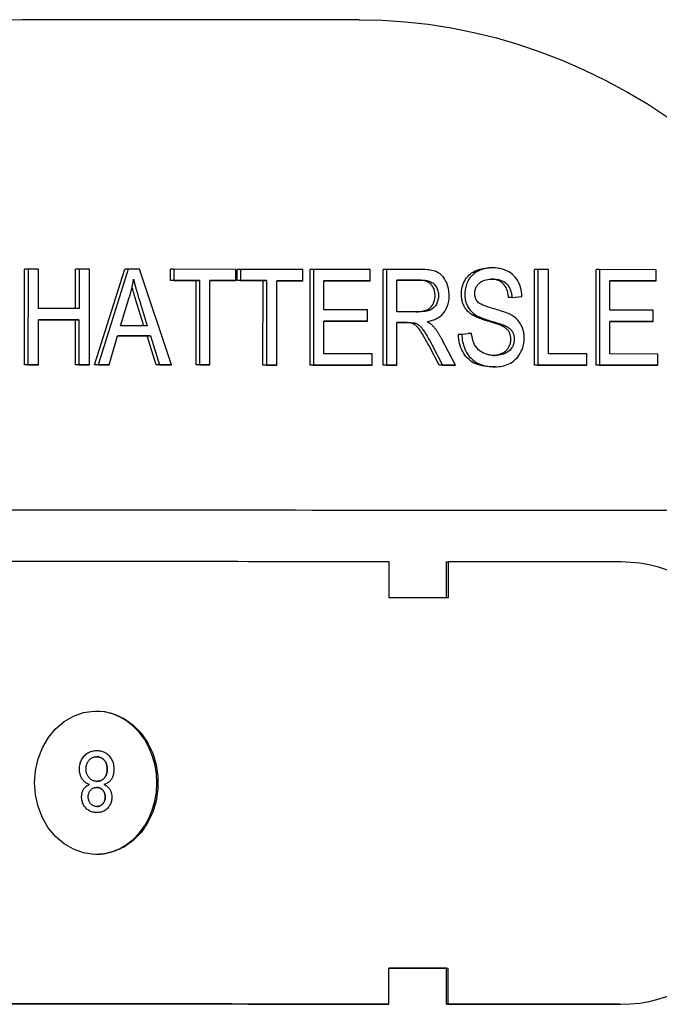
# Model space of a CAD drawing. Header units: millimetres. Extents: x 215 to 497, y 42 to 392.
# Tile 6 of 11: x 323 to 350, y 351 to 392. Entities that reach past the tile are written whole.
import ezdxf

# ---------------------------------------------------------------- set-up
doc = ezdxf.new("R2010")
doc.units = ezdxf.units.MM
doc.layers.add('Detail', color=2, linetype='Continuous')

msp = doc.modelspace()

# ---------------------------------------------------------------- linework, layer by layer
at = {"layer": 'Detail'}
for p, q in [((337.022, 392.452), (323.428, 392.452)), ((323.029, 378.017), (323.031, 382.017)), ((323.175, 382.017), (323.031, 382.017)), ((323.175, 382.017), (323.172, 378.017)), ((323.609, 382.017), (323.175, 382.017)), ((323.608, 380.374), (323.609, 382.017)), ((325.163, 380.372), (325.164, 382.016)), ((325.307, 382.016), (325.164, 382.016)), ((325.307, 382.016), (325.307, 380.372)), ((325.742, 382.015), (325.307, 382.016)), ((325.74, 378.015), (325.742, 382.015)), ((325.961, 378.015), (327.222, 382.014)), ((327.365, 382.014), (326.104, 378.015)), ((327.365, 382.014), (327.222, 382.014)), ((327.835, 382.013), (327.365, 382.014)), ((329.171, 378.012), (327.835, 382.013)), ((329.13, 381.54), (329.13, 382.012)), ((329.273, 382.012), (329.13, 382.012)), ((329.273, 382.012), (329.273, 381.54)), ((331.871, 382.01), (329.273, 382.012)), ((331.87, 381.538), (331.871, 382.01)), ((331.927, 381.537), (331.927, 382.01)), ((332.07, 382.01), (331.927, 382.01)), ((332.07, 382.01), (332.07, 381.537)), ((334.668, 382.008), (332.07, 382.01)), ((334.668, 381.535), (334.668, 382.008)), ((334.977, 378.007), (334.979, 382.007)), ((335.122, 382.007), (334.979, 382.007)), ((335.122, 382.007), (335.12, 378.007)), ((337.495, 382.005), (335.122, 382.007)), ((337.495, 381.533), (337.495, 382.005)), ((338.029, 378.005), (338.031, 382.005)), ((338.174, 382.005), (338.031, 382.005)), ((338.174, 382.005), (338.172, 378.005)), ((339.628, 382.004), (338.174, 382.005)), ((342.603, 382.071), (342.46, 382.071)), ((344.364, 378), (344.367, 382)), ((344.51, 382), (344.367, 382)), ((344.51, 382), (344.508, 378)), ((344.945, 381.999), (344.51, 382)), ((344.943, 378.472), (344.945, 381.999)), ((346.937, 377.998), (346.939, 381.998)), ((347.082, 381.998), (346.939, 381.998)), ((347.082, 381.998), (347.08, 377.998)), ((349.455, 381.996), (347.082, 381.998)), ((349.455, 381.523), (349.455, 381.996)), ((330.209, 381.539), (329.13, 381.54)), ((329.273, 381.54), (329.13, 381.54)), ((329.273, 381.54), (330.352, 381.539)), ((330.207, 378.011), (330.209, 381.539)), ((330.352, 381.539), (330.209, 381.539)), ((330.352, 381.539), (330.35, 378.011)), ((330.785, 378.011), (330.787, 381.538)), ((331.727, 381.538), (330.787, 381.538)), ((330.787, 381.538), (331.87, 381.538)), ((331.87, 381.538), (331.727, 381.538)), ((333.006, 381.537), (331.927, 381.537)), ((332.07, 381.537), (331.927, 381.537)), ((332.07, 381.537), (333.149, 381.537)), ((333.004, 378.009), (333.006, 381.537)), ((333.149, 381.537), (333.006, 381.537)), ((333.149, 381.537), (333.147, 378.009)), ((333.582, 378.009), (333.584, 381.536)), ((334.524, 381.535), (333.584, 381.536)), ((333.584, 381.536), (334.668, 381.535)), ((334.668, 381.535), (334.524, 381.535)), ((335.556, 380.312), (335.557, 381.535)), ((335.557, 381.535), (337.495, 381.533)), ((337.351, 381.533), (335.557, 381.534)), ((337.495, 381.533), (337.351, 381.533)), ((338.608, 381.563), (339.645, 381.562)), ((338.608, 380.239), (338.608, 381.563)), ((339.501, 381.562), (338.608, 381.562)), ((347.516, 380.302), (347.517, 381.525)), ((349.311, 381.523), (347.517, 381.525)), ((347.517, 381.525), (349.455, 381.523)), ((349.455, 381.523), (349.311, 381.523)), ((327.049, 379.654), (327.412, 380.828)), ((328.02, 379.654), (327.676, 380.763)), ((327.819, 380.763), (328.163, 379.653)), ((343.423, 380.836), (343.28, 380.836)), ((343.423, 380.836), (343.838, 380.875)), ((325.307, 380.372), (323.608, 380.374)), ((337.372, 380.31), (335.556, 380.312)), ((337.371, 379.838), (337.372, 380.31)), ((339.539, 380.239), (338.608, 380.239)), ((349.332, 380.301), (347.516, 380.302)), ((349.331, 379.828), (349.332, 380.301)), ((323.607, 378.017), (323.608, 379.901)), ((325.163, 379.9), (323.608, 379.901)), ((323.608, 379.901), (325.306, 379.9)), ((325.162, 378.016), (325.163, 379.9)), ((325.306, 379.9), (325.163, 379.9)), ((325.306, 379.9), (325.305, 378.016)), ((335.555, 378.48), (335.556, 379.839)), ((337.228, 379.838), (335.556, 379.839)), ((335.556, 379.839), (337.371, 379.838)), ((337.371, 379.838), (337.228, 379.838)), ((338.606, 378.005), (338.607, 379.782)), ((338.966, 379.782), (338.607, 379.782)), ((338.607, 379.782), (339.109, 379.782)), ((339.352, 379.763), (339.208, 379.763)), ((341.912, 380.099), (341.768, 380.099)), ((347.515, 378.47), (347.516, 379.83)), ((347.516, 379.83), (349.331, 379.828)), ((349.188, 379.828), (347.516, 379.829)), ((349.331, 379.828), (349.188, 379.828)), ((328.163, 379.653), (327.049, 379.654)), ((341.181, 379.289), (341.591, 379.331)), ((341.324, 379.289), (341.181, 379.289)), ((341.734, 379.331), (341.324, 379.289)), ((341.734, 379.331), (341.591, 379.331)), ((343.133, 379.65), (342.989, 379.65)), ((326.564, 378.014), (326.924, 379.225)), ((326.924, 379.225), (328.298, 379.223)), ((328.154, 379.223), (326.924, 379.224)), ((328.533, 378.013), (328.154, 379.223)), ((328.298, 379.223), (328.154, 379.223)), ((328.298, 379.223), (328.677, 378.013)), ((341.056, 378.003), (340.49, 379.091)), ((337.568, 378.478), (335.555, 378.48)), ((337.568, 378.005), (337.568, 378.478)), ((340.371, 378.003), (339.937, 378.836)), ((340.08, 378.836), (340.515, 378.003)), ((346.556, 378.471), (344.943, 378.472)), ((346.556, 377.998), (346.556, 378.471)), ((349.528, 378.468), (347.515, 378.47)), ((349.528, 377.996), (349.528, 378.468)), ((323.464, 378.017), (323.029, 378.017)), ((323.172, 378.017), (323.029, 378.017)), ((323.172, 378.017), (323.607, 378.017)), ((323.607, 378.017), (323.464, 378.017)), ((325.596, 378.015), (325.162, 378.016)), ((325.305, 378.016), (325.162, 378.016)), ((325.305, 378.016), (325.74, 378.015)), ((325.74, 378.015), (325.596, 378.015)), ((326.421, 378.014), (325.961, 378.015)), ((326.104, 378.015), (325.961, 378.015)), ((326.104, 378.015), (326.564, 378.014)), ((326.564, 378.014), (326.421, 378.014)), ((329.028, 378.012), (328.533, 378.013)), ((328.677, 378.013), (328.533, 378.013)), ((328.677, 378.013), (329.171, 378.012)), ((329.171, 378.012), (329.028, 378.012)), ((330.641, 378.011), (330.207, 378.011)), ((330.35, 378.011), (330.207, 378.011)), ((330.35, 378.011), (330.785, 378.011)), ((330.785, 378.011), (330.641, 378.011)), ((333.438, 378.009), (333.004, 378.009)), ((333.147, 378.009), (333.004, 378.009)), ((333.147, 378.009), (333.582, 378.009)), ((333.582, 378.009), (333.438, 378.009)), ((337.424, 378.005), (334.977, 378.007)), ((335.12, 378.007), (334.977, 378.007)), ((335.12, 378.007), (337.568, 378.005)), ((337.568, 378.005), (337.424, 378.005)), ((338.463, 378.005), (338.029, 378.005)), ((338.172, 378.005), (338.029, 378.005)), ((338.172, 378.005), (338.606, 378.005)), ((338.606, 378.005), (338.463, 378.005)), ((340.913, 378.003), (340.371, 378.003)), ((340.515, 378.003), (340.371, 378.003)), ((340.515, 378.003), (341.056, 378.003)), ((341.056, 378.003), (340.913, 378.003)), ((342.723, 377.934), (342.58, 377.934)), ((346.412, 377.998), (344.364, 378)), ((344.508, 378), (344.364, 378)), ((344.508, 378), (346.556, 377.998)), ((346.556, 377.998), (346.412, 377.998)), ((349.384, 377.996), (346.937, 377.998)), ((347.08, 377.998), (346.937, 377.998)), ((347.08, 377.998), (349.528, 377.996)), ((349.528, 377.996), (349.384, 377.996)), ((338.283, 368.278), (338.284, 369.778)), ((340.689, 369.776), (340.747, 369.776)), ((340.689, 368.276), (340.689, 369.776)), ((340.747, 369.776), (340.746, 368.276)), ((340.746, 368.276), (338.283, 368.278)), ((326.049, 361.881), (326.049, 361.881)), ((325.741, 360.461), (325.741, 360.461)), ((326.052, 359.289), (326.053, 359.289)), ((338.274, 351.278), (338.275, 352.778)), ((338.275, 352.778), (340.738, 352.776)), ((340.679, 351.276), (340.68, 352.776)), ((340.68, 352.776), (340.738, 352.776)), ((340.738, 352.776), (340.737, 351.276)), ((338.217, 351.278), (338.274, 351.278)), ((340.679, 351.276), (340.737, 351.276)), ((347.914, 351.27), (347.975, 351.27))]:
    msp.add_line(p, q, dxfattribs=at)
at = {"layer": 'Detail', "flags": 128}
for points in [[(337.022, 392.452), (337.988, 392.431), (338.952, 392.367), (339.913, 392.26), (340.871, 392.111), (341.823, 391.92), (342.768, 391.687), (343.705, 391.413), (344.632, 391.098), (345.549, 390.742), (346.454, 390.346), (347.346, 389.911), (348.223, 389.437), (349.085, 388.926), (349.931, 388.377)], [(340.793, 380.911), (340.792, 380.985), (340.786, 381.057), (340.778, 381.129), (340.765, 381.201), (340.749, 381.271), (340.728, 381.34), (340.705, 381.407), (340.678, 381.471), (340.646, 381.536), (340.605, 381.607), (340.552, 381.683), (340.487, 381.758), (340.412, 381.823), (340.339, 381.871), (340.269, 381.906), (340.204, 381.931), (340.139, 381.95), (340.072, 381.966), (340.001, 381.978), (339.928, 381.988), (339.854, 381.995), (339.779, 382), (339.703, 382.003), (339.628, 382.004)], [(341.304, 380.969), (341.307, 381.044), (341.313, 381.118), (341.324, 381.191), (341.34, 381.263), (341.36, 381.333), (341.384, 381.402), (341.413, 381.469), (341.446, 381.536), (341.483, 381.599), (341.524, 381.659), (341.57, 381.715), (341.619, 381.766), (341.673, 381.814), (341.731, 381.858), (341.792, 381.899), (341.858, 381.935), (341.927, 381.967), (341.997, 381.995), (342.07, 382.018), (342.144, 382.037), (342.221, 382.052), (342.299, 382.063), (342.379, 382.069), (342.461, 382.071)], [(342.605, 382.071), (342.469, 382.066), (342.335, 382.047), (342.204, 382.016), (342.094, 381.977), (342.007, 381.938), (341.94, 381.901), (341.879, 381.862), (341.82, 381.818), (341.765, 381.768), (341.712, 381.713), (341.664, 381.654), (341.622, 381.593), (341.587, 381.533), (341.558, 381.474), (341.534, 381.418), (341.514, 381.367), (341.499, 381.319), (341.485, 381.271), (341.474, 381.222), (341.464, 381.172), (341.457, 381.122), (341.452, 381.071), (341.449, 381.02), (341.448, 380.969)], [(343.838, 380.875), (343.832, 380.974), (343.82, 381.073), (343.802, 381.169), (343.777, 381.264), (343.746, 381.355), (343.708, 381.444), (343.664, 381.529), (343.612, 381.61), (343.554, 381.686), (343.49, 381.755), (343.424, 381.813), (343.358, 381.862), (343.294, 381.902), (343.231, 381.936), (343.171, 381.964), (343.11, 381.988), (343.049, 382.009), (342.986, 382.026), (342.924, 382.04), (342.86, 382.052), (342.797, 382.061), (342.733, 382.067), (342.669, 382.07), (342.605, 382.071)], [(327.412, 380.828), (327.421, 380.859), (327.43, 380.89), (327.439, 380.922), (327.448, 380.953), (327.456, 380.985), (327.465, 381.016), (327.473, 381.048), (327.481, 381.079), (327.489, 381.111), (327.497, 381.143), (327.505, 381.175), (327.512, 381.207), (327.52, 381.238), (327.527, 381.27), (327.534, 381.302), (327.541, 381.335), (327.547, 381.367), (327.554, 381.399), (327.56, 381.431), (327.567, 381.463), (327.573, 381.496), (327.579, 381.528), (327.584, 381.56), (327.59, 381.593)], [(327.59, 381.593), (327.598, 381.558), (327.606, 381.523), (327.615, 381.488), (327.624, 381.453), (327.633, 381.417), (327.642, 381.382), (327.651, 381.347), (327.661, 381.312), (327.67, 381.277), (327.679, 381.242), (327.689, 381.208), (327.698, 381.174), (327.708, 381.14), (327.718, 381.106), (327.728, 381.071), (327.738, 381.037), (327.748, 381.002), (327.758, 380.968), (327.768, 380.934), (327.778, 380.899), (327.788, 380.865), (327.799, 380.831), (327.809, 380.797), (327.819, 380.763)], [(340.203, 380.912), (340.202, 380.958), (340.198, 381.003), (340.192, 381.047), (340.184, 381.09), (340.174, 381.131), (340.161, 381.17), (340.146, 381.208), (340.128, 381.245), (340.108, 381.28), (340.086, 381.314), (340.061, 381.347), (340.035, 381.378), (340.005, 381.408), (339.973, 381.434), (339.938, 381.458), (339.9, 381.48), (339.86, 381.499), (339.817, 381.516), (339.771, 381.53), (339.723, 381.541), (339.672, 381.55), (339.618, 381.556), (339.561, 381.56), (339.501, 381.562)], [(339.645, 381.562), (339.688, 381.561), (339.732, 381.559), (339.776, 381.555), (339.819, 381.549), (339.862, 381.542), (339.905, 381.532), (339.947, 381.52), (339.989, 381.505), (340.03, 381.487), (340.069, 381.466), (340.106, 381.442), (340.139, 381.416), (340.17, 381.386), (340.2, 381.353), (340.227, 381.317), (340.252, 381.279), (340.275, 381.239), (340.294, 381.196), (340.311, 381.151), (340.324, 381.105), (340.334, 381.058), (340.341, 381.01), (340.345, 380.961), (340.346, 380.912)], [(341.865, 381.005), (341.866, 381.04), (341.869, 381.074), (341.873, 381.109), (341.88, 381.143), (341.889, 381.176), (341.9, 381.208), (341.912, 381.239), (341.927, 381.27), (341.943, 381.298), (341.96, 381.326), (341.979, 381.352), (341.998, 381.377), (342.019, 381.401), (342.042, 381.424), (342.07, 381.45), (342.106, 381.478), (342.15, 381.506), (342.206, 381.533), (342.271, 381.558), (342.339, 381.577), (342.41, 381.59), (342.481, 381.599), (342.552, 381.604), (342.622, 381.605)], [(343.28, 380.836), (343.274, 380.895), (343.265, 380.953), (343.255, 381.007), (343.243, 381.06), (343.228, 381.11), (343.212, 381.157), (343.193, 381.202), (343.173, 381.245), (343.15, 381.286), (343.126, 381.324), (343.099, 381.359), (343.07, 381.393), (343.039, 381.424), (343.006, 381.452), (342.971, 381.478), (342.933, 381.502), (342.893, 381.523), (342.85, 381.542), (342.805, 381.558), (342.758, 381.572), (342.709, 381.584), (342.657, 381.593), (342.603, 381.599), (342.546, 381.603)], [(342.622, 381.605), (342.701, 381.603), (342.781, 381.595), (342.86, 381.582), (342.938, 381.562), (343.013, 381.534), (343.078, 381.501), (343.13, 381.467), (343.171, 381.434), (343.203, 381.404), (343.229, 381.376), (343.253, 381.345), (343.276, 381.313), (343.297, 381.28), (343.317, 381.244), (343.335, 381.207), (343.351, 381.169), (343.365, 381.129), (343.378, 381.089), (343.389, 381.048), (343.399, 381.006), (343.407, 380.964), (343.413, 380.922), (343.419, 380.879), (343.423, 380.836)], [(327.676, 380.763), (327.669, 380.787), (327.662, 380.81), (327.654, 380.834), (327.648, 380.857), (327.641, 380.879), (327.634, 380.902), (327.627, 380.924), (327.621, 380.946), (327.614, 380.968), (327.608, 380.99), (327.602, 381.012), (327.595, 381.033), (327.589, 381.054), (327.583, 381.075), (327.577, 381.096), (327.571, 381.117), (327.566, 381.137), (327.56, 381.157), (327.554, 381.177), (327.549, 381.197), (327.543, 381.216), (327.538, 381.236), (327.533, 381.255), (327.527, 381.274)], [(341.768, 380.099), (341.73, 380.125), (341.693, 380.151), (341.658, 380.179), (341.625, 380.207), (341.594, 380.237), (341.564, 380.267), (341.535, 380.299), (341.509, 380.331), (341.484, 380.365), (341.46, 380.399), (341.439, 380.435), (341.419, 380.472), (341.401, 380.509), (341.384, 380.547), (341.369, 380.586), (341.355, 380.626), (341.343, 380.666), (341.333, 380.707), (341.324, 380.749), (341.317, 380.792), (341.311, 380.835), (341.307, 380.879), (341.305, 380.923), (341.304, 380.969)], [(341.448, 380.969), (341.448, 380.931), (341.45, 380.894), (341.453, 380.857), (341.457, 380.82), (341.462, 380.783), (341.468, 380.747), (341.475, 380.711), (341.484, 380.675), (341.494, 380.639), (341.506, 380.603), (341.52, 380.565), (341.536, 380.525), (341.555, 380.485), (341.577, 380.444), (341.602, 380.403), (341.629, 380.362), (341.66, 380.322), (341.692, 380.284), (341.725, 380.248), (341.76, 380.215), (341.797, 380.183), (341.834, 380.153), (341.872, 380.126), (341.912, 380.099)], [(341.992, 380.648), (341.982, 380.66), (341.972, 380.671), (341.963, 380.684), (341.954, 380.696), (341.945, 380.709), (341.937, 380.723), (341.929, 380.736), (341.921, 380.75), (341.914, 380.765), (341.908, 380.779), (341.901, 380.794), (341.896, 380.81), (341.891, 380.825), (341.886, 380.841), (341.882, 380.857), (341.878, 380.873), (341.875, 380.889), (341.872, 380.905), (341.87, 380.922), (341.868, 380.938), (341.867, 380.955), (341.866, 380.971), (341.865, 380.988), (341.865, 381.005)], [(339.419, 380.239), (339.489, 380.24), (339.555, 380.245), (339.618, 380.251), (339.676, 380.26), (339.73, 380.27), (339.78, 380.284), (339.827, 380.299), (339.869, 380.317), (339.909, 380.337), (339.946, 380.36), (339.981, 380.386), (340.013, 380.415), (340.043, 380.447), (340.07, 380.481), (340.095, 380.518), (340.118, 380.558), (340.138, 380.599), (340.155, 380.642), (340.17, 380.685), (340.182, 380.728), (340.191, 380.773), (340.198, 380.819), (340.202, 380.865), (340.203, 380.912)], [(340.346, 380.912), (340.341, 380.817), (340.324, 380.723), (340.296, 380.635), (340.258, 380.553), (340.218, 380.487), (340.178, 380.437), (340.139, 380.399), (340.101, 380.368), (340.062, 380.343), (340.026, 380.323), (339.991, 380.307), (339.96, 380.295), (339.929, 380.285), (339.896, 380.276), (339.863, 380.268), (339.829, 380.261), (339.794, 380.255), (339.758, 380.251), (339.723, 380.247), (339.686, 380.244), (339.65, 380.241), (339.613, 380.24), (339.576, 380.239), (339.539, 380.239)], [(339.871, 379.824), (339.918, 379.832), (339.964, 379.842), (340.011, 379.853), (340.057, 379.866), (340.103, 379.88), (340.149, 379.897), (340.194, 379.915), (340.238, 379.935), (340.282, 379.957), (340.324, 379.981), (340.366, 380.007), (340.406, 380.036), (340.445, 380.067), (340.482, 380.1), (340.518, 380.136), (340.552, 380.175), (340.588, 380.221), (340.629, 380.282), (340.672, 380.36), (340.714, 380.454), (340.75, 380.563), (340.774, 380.677), (340.789, 380.793), (340.793, 380.911)], [(343.378, 380.107), (343.329, 380.133), (343.275, 380.157), (343.215, 380.182), (343.152, 380.206), (343.086, 380.229), (343.017, 380.252), (342.947, 380.274), (342.876, 380.296), (342.806, 380.317), (342.736, 380.338), (342.668, 380.358), (342.603, 380.377), (342.541, 380.395), (342.483, 380.413), (342.427, 380.431), (342.371, 380.45), (342.315, 380.47), (342.26, 380.492), (342.207, 380.514), (342.156, 380.538), (342.109, 380.562), (342.066, 380.588), (342.027, 380.616), (341.992, 380.648)], [(343.934, 379.131), (343.934, 379.17), (343.932, 379.209), (343.929, 379.247), (343.926, 379.286), (343.921, 379.324), (343.915, 379.361), (343.908, 379.399), (343.9, 379.436), (343.89, 379.473), (343.879, 379.509), (343.866, 379.548), (343.85, 379.59), (343.831, 379.634), (343.808, 379.681), (343.78, 379.73), (343.748, 379.78), (343.71, 379.83), (343.669, 379.879), (343.625, 379.925), (343.578, 379.967), (343.53, 380.006), (343.481, 380.043), (343.43, 380.076), (343.378, 380.107)], [(339.208, 379.763), (339.202, 379.765), (339.195, 379.766), (339.188, 379.767), (339.181, 379.769), (339.173, 379.77), (339.165, 379.771), (339.157, 379.772), (339.148, 379.773), (339.139, 379.774), (339.13, 379.775), (339.12, 379.776), (339.11, 379.777), (339.1, 379.778), (339.089, 379.778), (339.079, 379.779), (339.067, 379.779), (339.056, 379.78), (339.044, 379.78), (339.032, 379.781), (339.019, 379.781), (339.006, 379.781), (338.993, 379.781), (338.98, 379.782), (338.966, 379.782)], [(339.109, 379.782), (339.119, 379.782), (339.129, 379.782), (339.139, 379.781), (339.149, 379.781), (339.159, 379.781), (339.169, 379.781), (339.179, 379.781), (339.189, 379.78), (339.199, 379.78), (339.209, 379.78), (339.219, 379.779), (339.229, 379.779), (339.239, 379.778), (339.249, 379.777), (339.259, 379.777), (339.269, 379.776), (339.279, 379.775), (339.29, 379.774), (339.3, 379.772), (339.311, 379.771), (339.321, 379.769), (339.332, 379.767), (339.342, 379.765), (339.352, 379.763)], [(339.937, 378.836), (339.891, 378.923), (339.846, 379.005), (339.804, 379.082), (339.764, 379.153), (339.726, 379.219), (339.691, 379.28), (339.657, 379.336), (339.625, 379.386), (339.595, 379.432), (339.566, 379.475), (339.537, 379.513), (339.509, 379.549), (339.482, 379.58), (339.456, 379.609), (339.43, 379.634), (339.406, 379.655), (339.381, 379.673), (339.357, 379.691), (339.332, 379.706), (339.308, 379.721), (339.283, 379.734), (339.258, 379.745), (339.233, 379.755), (339.208, 379.763)], [(339.352, 379.763), (339.381, 379.753), (339.409, 379.742), (339.437, 379.728), (339.464, 379.713), (339.491, 379.697), (339.517, 379.679), (339.541, 379.661), (339.563, 379.642), (339.585, 379.623), (339.605, 379.602), (339.625, 379.581), (339.644, 379.559), (339.663, 379.536), (339.684, 379.509), (339.707, 379.477), (339.733, 379.439), (339.762, 379.395), (339.795, 379.344), (339.831, 379.284), (339.872, 379.216), (339.916, 379.138), (339.966, 379.049), (340.02, 378.948), (340.08, 378.836)], [(340.131, 379.625), (340.121, 379.635), (340.111, 379.645), (340.101, 379.655), (340.091, 379.665), (340.081, 379.674), (340.07, 379.684), (340.06, 379.693), (340.049, 379.701), (340.038, 379.71), (340.028, 379.718), (340.017, 379.727), (340.006, 379.735), (339.995, 379.743), (339.984, 379.751), (339.973, 379.758), (339.962, 379.766), (339.951, 379.774), (339.939, 379.781), (339.928, 379.789), (339.917, 379.796), (339.905, 379.803), (339.894, 379.81), (339.883, 379.817), (339.871, 379.824)], [(342.989, 379.65), (342.965, 379.661), (342.936, 379.674), (342.903, 379.687), (342.865, 379.701), (342.823, 379.716), (342.777, 379.732), (342.726, 379.749), (342.67, 379.766), (342.61, 379.785), (342.546, 379.805), (342.477, 379.826), (342.404, 379.847), (342.33, 379.869), (342.26, 379.891), (342.194, 379.913), (342.132, 379.934), (342.073, 379.956), (342.018, 379.977), (341.967, 379.998), (341.92, 380.019), (341.876, 380.039), (341.837, 380.059), (341.801, 380.079), (341.768, 380.099)], [(341.912, 380.099), (341.957, 380.072), (342.008, 380.045), (342.063, 380.019), (342.121, 379.994), (342.182, 379.97), (342.245, 379.946), (342.309, 379.924), (342.373, 379.902), (342.438, 379.882), (342.501, 379.862), (342.563, 379.843), (342.622, 379.825), (342.678, 379.809), (342.731, 379.792), (342.782, 379.776), (342.832, 379.76), (342.88, 379.745), (342.926, 379.73), (342.968, 379.715), (343.008, 379.701), (343.045, 379.687), (343.078, 379.674), (343.107, 379.662), (343.133, 379.65)], [(340.49, 379.091), (340.477, 379.116), (340.464, 379.14), (340.451, 379.164), (340.438, 379.187), (340.424, 379.211), (340.41, 379.235), (340.396, 379.258), (340.382, 379.281), (340.368, 379.304), (340.353, 379.327), (340.339, 379.35), (340.324, 379.372), (340.309, 379.395), (340.294, 379.417), (340.279, 379.439), (340.263, 379.46), (340.247, 379.482), (340.231, 379.503), (340.215, 379.524), (340.199, 379.545), (340.182, 379.565), (340.165, 379.586), (340.148, 379.606), (340.131, 379.625)], [(342.579, 377.934), (342.469, 377.937), (342.364, 377.944), (342.264, 377.957), (342.169, 377.974), (342.078, 377.996), (341.991, 378.024), (341.909, 378.056), (341.832, 378.093), (341.759, 378.135), (341.69, 378.183), (341.626, 378.235), (341.565, 378.292), (341.508, 378.354), (341.455, 378.421), (341.406, 378.492), (341.362, 378.569), (341.321, 378.65), (341.286, 378.733), (341.256, 378.819), (341.231, 378.908), (341.211, 378.999), (341.196, 379.093), (341.186, 379.19), (341.181, 379.289)], [(341.324, 379.289), (341.328, 379.212), (341.334, 379.135), (341.344, 379.058), (341.358, 378.982), (341.374, 378.908), (341.395, 378.835), (341.419, 378.763), (341.446, 378.692), (341.481, 378.616), (341.524, 378.536), (341.575, 378.454), (341.637, 378.371), (341.708, 378.292), (341.785, 378.221), (341.866, 378.159), (341.952, 378.106), (342.042, 378.061), (342.135, 378.024), (342.23, 377.994), (342.328, 377.971), (342.426, 377.954), (342.525, 377.943), (342.624, 377.936), (342.722, 377.934)], [(342.702, 378.407), (342.663, 378.407), (342.625, 378.409), (342.586, 378.412), (342.547, 378.417), (342.509, 378.422), (342.47, 378.429), (342.432, 378.438), (342.394, 378.448), (342.357, 378.459), (342.319, 378.472), (342.282, 378.487), (342.246, 378.503), (342.203, 378.524), (342.15, 378.554), (342.089, 378.594), (342.025, 378.646), (341.962, 378.708), (341.907, 378.778), (341.86, 378.855), (341.821, 378.942), (341.789, 379.035), (341.764, 379.132), (341.746, 379.231), (341.734, 379.331)], [(343.374, 379.086), (343.373, 379.117), (343.371, 379.148), (343.368, 379.177), (343.364, 379.207), (343.358, 379.235), (343.352, 379.263), (343.344, 379.29), (343.334, 379.316), (343.324, 379.342), (343.312, 379.367), (343.299, 379.392), (343.285, 379.415), (343.27, 379.438), (343.252, 379.461), (343.233, 379.483), (343.213, 379.504), (343.191, 379.524), (343.167, 379.544), (343.141, 379.563), (343.114, 379.582), (343.086, 379.6), (343.055, 379.617), (343.023, 379.634), (342.989, 379.65)], [(343.133, 379.65), (343.162, 379.636), (343.192, 379.621), (343.221, 379.605), (343.249, 379.587), (343.277, 379.569), (343.304, 379.549), (343.331, 379.527), (343.356, 379.504), (343.38, 379.479), (343.403, 379.452), (343.423, 379.425), (343.44, 379.397), (343.454, 379.37), (343.467, 379.344), (343.477, 379.318), (343.486, 379.293), (343.494, 379.268), (343.5, 379.243), (343.505, 379.217), (343.51, 379.191), (343.513, 379.165), (343.515, 379.139), (343.517, 379.113), (343.517, 379.086)], [(342.632, 378.409), (342.688, 378.413), (342.743, 378.42), (342.795, 378.43), (342.846, 378.442), (342.896, 378.456), (342.944, 378.473), (342.99, 378.493), (343.035, 378.515), (343.076, 378.539), (343.115, 378.565), (343.151, 378.592), (343.185, 378.622), (343.215, 378.653), (343.243, 378.687), (343.268, 378.722), (343.29, 378.759), (343.31, 378.797), (343.327, 378.836), (343.341, 378.875), (343.353, 378.916), (343.362, 378.957), (343.368, 378.999), (343.372, 379.042), (343.374, 379.086)], [(343.517, 379.086), (343.516, 379.05), (343.513, 379.014), (343.509, 378.979), (343.503, 378.944), (343.494, 378.91), (343.485, 378.876), (343.473, 378.843), (343.459, 378.81), (343.442, 378.773), (343.42, 378.735), (343.394, 378.697), (343.362, 378.657), (343.326, 378.62), (343.288, 378.586), (343.247, 378.556), (343.205, 378.53), (343.161, 378.506), (343.116, 378.485), (343.065, 378.465), (343.007, 378.446), (342.942, 378.43), (342.87, 378.418), (342.79, 378.41), (342.702, 378.407)], [(342.722, 377.934), (342.795, 377.936), (342.867, 377.941), (342.939, 377.95), (343.011, 377.963), (343.082, 377.98), (343.153, 378.002), (343.222, 378.028), (343.29, 378.058), (343.356, 378.093), (343.425, 378.135), (343.498, 378.187), (343.572, 378.25), (343.646, 378.327), (343.713, 378.413), (343.768, 378.5), (343.811, 378.582), (343.844, 378.659), (343.869, 378.728), (343.889, 378.793), (343.905, 378.859), (343.918, 378.925), (343.927, 378.993), (343.932, 379.062), (343.934, 379.131)], [(338.284, 369.778), (337.867, 369.779), (337.449, 369.779), (337.031, 369.779), (336.611, 369.78), (336.191, 369.78), (335.771, 369.78), (335.349, 369.781), (334.927, 369.781), (334.505, 369.782), (334.082, 369.782), (333.658, 369.782), (333.233, 369.783), (332.808, 369.783), (332.382, 369.783), (331.955, 369.784), (331.528, 369.784), (331.1, 369.784), (330.671, 369.785), (330.242, 369.785), (329.813, 369.785), (329.382, 369.786), (328.951, 369.786), (328.519, 369.786), (328.087, 369.787), (327.654, 369.787), (327.22, 369.787), (326.786, 369.788), (326.351, 369.788), (325.916, 369.788), (325.48, 369.789), (325.043, 369.789), (324.606, 369.789), (324.168, 369.79), (323.729, 369.79), (323.29, 369.79), (322.85, 369.791), (322.41, 369.791)], [(347.985, 369.77), (347.688, 369.771), (347.391, 369.771), (347.093, 369.771), (346.795, 369.771), (346.496, 369.772), (346.197, 369.772), (345.898, 369.772), (345.598, 369.772), (345.298, 369.773), (344.997, 369.773), (344.696, 369.773), (344.395, 369.773), (344.093, 369.774), (343.791, 369.774), (343.488, 369.774), (343.185, 369.774), (342.882, 369.775), (342.578, 369.775), (342.274, 369.775), (341.969, 369.775), (341.664, 369.776), (341.359, 369.776), (341.053, 369.776), (340.747, 369.776)], [(349.935, 369.432), (349.553, 369.553), (349.166, 369.648), (348.775, 369.715), (348.381, 369.756), (347.985, 369.77)], [(323.445, 360.54), (323.483, 361.047), (323.594, 361.539), (323.777, 362.003), (324.024, 362.424), (324.33, 362.792), (324.684, 363.094), (325.078, 363.323), (325.498, 363.471), (325.933, 363.536), (326.372, 363.514), (326.799, 363.407), (327.205, 363.216), (327.577, 362.95), (327.904, 362.613), (328.178, 362.218), (328.39, 361.773), (328.535, 361.293), (328.608, 360.792), (328.608, 360.283), (328.535, 359.782), (328.39, 359.302), (328.177, 358.858), (327.903, 358.462), (327.576, 358.126), (327.204, 357.859), (326.798, 357.67), (326.371, 357.563), (325.932, 357.541), (325.497, 357.605), (325.077, 357.754), (324.684, 357.983), (324.329, 358.286), (324.023, 358.654), (323.776, 359.076), (323.593, 359.541), (323.482, 360.033), (323.445, 360.54)], [(326.017, 357.538), (326.352, 357.568), (326.68, 357.647), (326.997, 357.775), (327.296, 357.95), (327.573, 358.169), (327.823, 358.427), (328.042, 358.722), (328.226, 359.047), (328.373, 359.397), (328.479, 359.767), (328.544, 360.149), (328.566, 360.538), (328.544, 360.928), (328.479, 361.31), (328.373, 361.68), (328.226, 362.03), (328.042, 362.355), (327.823, 362.649), (327.573, 362.908), (327.296, 363.127), (326.996, 363.301), (326.68, 363.43), (326.351, 363.509), (326.017, 363.538)], [(325.327, 361.113), (325.329, 361.167), (325.333, 361.219), (325.34, 361.27), (325.349, 361.319), (325.362, 361.366), (325.377, 361.413), (325.395, 361.458), (325.416, 361.501), (325.439, 361.543), (325.466, 361.583), (325.495, 361.623), (325.526, 361.66), (325.56, 361.696), (325.596, 361.728), (325.634, 361.757), (325.673, 361.783), (325.714, 361.806), (325.756, 361.826), (325.801, 361.843), (325.847, 361.857), (325.895, 361.868), (325.945, 361.875), (325.996, 361.88), (326.049, 361.881)], [(325.327, 361.113), (325.329, 361.167), (325.333, 361.219), (325.34, 361.269), (325.349, 361.319), (325.362, 361.366), (325.377, 361.413), (325.395, 361.457), (325.416, 361.501), (325.439, 361.543), (325.465, 361.583), (325.494, 361.622), (325.526, 361.66), (325.56, 361.695), (325.596, 361.728), (325.633, 361.757), (325.672, 361.783), (325.713, 361.806), (325.756, 361.826), (325.8, 361.843), (325.846, 361.857), (325.894, 361.868), (325.944, 361.875), (325.995, 361.88), (326.048, 361.881)], [(325.605, 361.117), (325.605, 361.153), (325.608, 361.189), (325.612, 361.223), (325.618, 361.256), (325.626, 361.288), (325.636, 361.319), (325.647, 361.349), (325.66, 361.377), (325.675, 361.405), (325.691, 361.432), (325.709, 361.457), (325.729, 361.482), (325.75, 361.505), (325.773, 361.526), (325.796, 361.545), (325.82, 361.562), (325.845, 361.577), (325.871, 361.59), (325.898, 361.601), (325.926, 361.61), (325.955, 361.617), (325.985, 361.622), (326.015, 361.625), (326.047, 361.626)], [(326.492, 361.105), (326.491, 361.138), (326.489, 361.171), (326.484, 361.204), (326.478, 361.236), (326.471, 361.268), (326.462, 361.3), (326.451, 361.332), (326.438, 361.363), (326.424, 361.394), (326.408, 361.422), (326.39, 361.449), (326.371, 361.474), (326.35, 361.498), (326.327, 361.519), (326.303, 361.539), (326.277, 361.557), (326.25, 361.573), (326.223, 361.587), (326.195, 361.599), (326.166, 361.609), (326.137, 361.616), (326.108, 361.622), (326.078, 361.625), (326.047, 361.626)], [(326.047, 361.626), (326.078, 361.625), (326.108, 361.622), (326.137, 361.616), (326.166, 361.609), (326.195, 361.599), (326.223, 361.587), (326.25, 361.573), (326.277, 361.557), (326.303, 361.539), (326.327, 361.519), (326.35, 361.498), (326.371, 361.474), (326.39, 361.449), (326.408, 361.422), (326.424, 361.394), (326.438, 361.363), (326.451, 361.332), (326.462, 361.3), (326.471, 361.268), (326.478, 361.236), (326.484, 361.204), (326.489, 361.171), (326.491, 361.138), (326.492, 361.105)], [(326.049, 361.881), (326.102, 361.88), (326.153, 361.875), (326.203, 361.867), (326.251, 361.857), (326.297, 361.843), (326.341, 361.826), (326.384, 361.805), (326.425, 361.782), (326.464, 361.756), (326.501, 361.726), (326.537, 361.694), (326.57, 361.658), (326.602, 361.621), (326.631, 361.581), (326.657, 361.54), (326.68, 361.498), (326.701, 361.454), (326.719, 361.408), (326.734, 361.361), (326.746, 361.312), (326.756, 361.262), (326.763, 361.211), (326.767, 361.157), (326.768, 361.103)], [(325.741, 360.461), (325.708, 360.474), (325.676, 360.489), (325.645, 360.504), (325.616, 360.522), (325.588, 360.54), (325.562, 360.56), (325.537, 360.581), (325.513, 360.604), (325.491, 360.627), (325.47, 360.653), (325.45, 360.679), (325.432, 360.707), (325.415, 360.736), (325.4, 360.765), (325.386, 360.796), (325.374, 360.828), (325.363, 360.86), (325.353, 360.894), (325.345, 360.928), (325.339, 360.963), (325.334, 360.999), (325.33, 361.037), (325.328, 361.075), (325.327, 361.113)], [(325.741, 360.461), (325.708, 360.474), (325.676, 360.489), (325.645, 360.504), (325.616, 360.522), (325.588, 360.54), (325.562, 360.56), (325.537, 360.581), (325.513, 360.604), (325.491, 360.627), (325.47, 360.653), (325.45, 360.679), (325.432, 360.707), (325.415, 360.736), (325.4, 360.765), (325.386, 360.796), (325.374, 360.828), (325.363, 360.86), (325.353, 360.894), (325.345, 360.928), (325.339, 360.963), (325.334, 360.999), (325.33, 361.037), (325.328, 361.075), (325.327, 361.113)], [(326.055, 360.596), (326.023, 360.597), (325.992, 360.6), (325.962, 360.605), (325.933, 360.612), (325.905, 360.622), (325.878, 360.633), (325.851, 360.646), (325.826, 360.662), (325.801, 360.679), (325.778, 360.698), (325.755, 360.72), (325.733, 360.743), (325.712, 360.768), (325.694, 360.795), (325.677, 360.822), (325.662, 360.85), (325.648, 360.88), (325.637, 360.91), (325.627, 360.942), (325.619, 360.975), (325.613, 361.009), (325.608, 361.044), (325.605, 361.08), (325.605, 361.117)], [(326.055, 360.596), (326.086, 360.597), (326.116, 360.6), (326.146, 360.605), (326.174, 360.612), (326.202, 360.621), (326.228, 360.632), (326.254, 360.645), (326.279, 360.66), (326.303, 360.677), (326.325, 360.697), (326.347, 360.718), (326.368, 360.741), (326.388, 360.766), (326.406, 360.791), (326.422, 360.818), (326.437, 360.846), (326.45, 360.875), (326.461, 360.904), (326.47, 360.935), (326.478, 360.967), (326.484, 361), (326.488, 361.034), (326.491, 361.069), (326.492, 361.105)], [(326.492, 361.105), (326.491, 361.069), (326.488, 361.034), (326.484, 361), (326.478, 360.967), (326.47, 360.935), (326.461, 360.904), (326.45, 360.875), (326.437, 360.846), (326.422, 360.818), (326.406, 360.791), (326.388, 360.766), (326.368, 360.741), (326.347, 360.718), (326.325, 360.697), (326.303, 360.677), (326.279, 360.66), (326.254, 360.645), (326.228, 360.632), (326.202, 360.621), (326.174, 360.612), (326.146, 360.605), (326.116, 360.6), (326.086, 360.597), (326.055, 360.596)], [(326.768, 361.103), (326.767, 361.062), (326.765, 361.022), (326.761, 360.984), (326.756, 360.946), (326.749, 360.91), (326.741, 360.875), (326.731, 360.841), (326.72, 360.808), (326.707, 360.776), (326.693, 360.745), (326.677, 360.716), (326.66, 360.687), (326.641, 360.66), (326.621, 360.635), (326.6, 360.61), (326.577, 360.588), (326.553, 360.567), (326.528, 360.547), (326.502, 360.529), (326.474, 360.512), (326.445, 360.497), (326.415, 360.483), (326.383, 360.471), (326.35, 360.46)], [(325.417, 359.952), (325.417, 359.981), (325.419, 360.009), (325.422, 360.037), (325.426, 360.064), (325.431, 360.091), (325.437, 360.117), (325.444, 360.142), (325.453, 360.166), (325.462, 360.19), (325.473, 360.214), (325.484, 360.236), (325.497, 360.259), (325.511, 360.28), (325.526, 360.3), (325.543, 360.32), (325.56, 360.339), (325.579, 360.357), (325.598, 360.374), (325.619, 360.391), (325.641, 360.406), (325.665, 360.421), (325.689, 360.435), (325.714, 360.448), (325.741, 360.461)], [(325.417, 359.952), (325.417, 359.981), (325.419, 360.009), (325.422, 360.037), (325.426, 360.064), (325.431, 360.091), (325.437, 360.117), (325.444, 360.142), (325.453, 360.166), (325.462, 360.19), (325.473, 360.214), (325.484, 360.236), (325.497, 360.259), (325.511, 360.28), (325.526, 360.3), (325.542, 360.32), (325.56, 360.339), (325.578, 360.357), (325.598, 360.374), (325.619, 360.391), (325.641, 360.406), (325.664, 360.421), (325.689, 360.435), (325.714, 360.448), (325.741, 360.461)], [(325.694, 359.95), (325.695, 359.977), (325.697, 360.003), (325.7, 360.029), (325.705, 360.054), (325.711, 360.078), (325.719, 360.101), (325.728, 360.124), (325.738, 360.146), (325.75, 360.168), (325.763, 360.188), (325.777, 360.208), (325.793, 360.227), (325.81, 360.245), (325.827, 360.262), (325.846, 360.277), (325.865, 360.29), (325.885, 360.302), (325.905, 360.312), (325.927, 360.321), (325.949, 360.328), (325.972, 360.333), (325.996, 360.337), (326.021, 360.34), (326.046, 360.34)], [(326.403, 359.932), (326.402, 359.961), (326.4, 359.99), (326.397, 360.018), (326.392, 360.044), (326.386, 360.07), (326.378, 360.095), (326.369, 360.119), (326.359, 360.142), (326.347, 360.165), (326.334, 360.186), (326.32, 360.206), (326.304, 360.226), (326.287, 360.244), (326.269, 360.261), (326.251, 360.276), (326.231, 360.29), (326.211, 360.301), (326.19, 360.312), (326.168, 360.32), (326.145, 360.328), (326.122, 360.333), (326.098, 360.337), (326.072, 360.34), (326.046, 360.34)], [(326.046, 360.34), (326.072, 360.34), (326.098, 360.337), (326.122, 360.333), (326.145, 360.328), (326.168, 360.32), (326.19, 360.312), (326.211, 360.301), (326.231, 360.29), (326.251, 360.276), (326.269, 360.261), (326.287, 360.244), (326.304, 360.226), (326.32, 360.206), (326.334, 360.186), (326.347, 360.165), (326.359, 360.142), (326.369, 360.119), (326.378, 360.095), (326.386, 360.07), (326.392, 360.044), (326.397, 360.018), (326.4, 359.99), (326.402, 359.961), (326.403, 359.932)], [(326.35, 360.46), (326.377, 360.448), (326.404, 360.435), (326.429, 360.421), (326.452, 360.406), (326.475, 360.39), (326.496, 360.373), (326.516, 360.356), (326.535, 360.338), (326.553, 360.319), (326.57, 360.299), (326.585, 360.278), (326.599, 360.257), (326.612, 360.234), (326.623, 360.211), (326.634, 360.188), (326.644, 360.163), (326.652, 360.138), (326.659, 360.112), (326.665, 360.086), (326.671, 360.059), (326.674, 360.031), (326.677, 360.002), (326.679, 359.973), (326.679, 359.943)], [(326.053, 359.289), (326.006, 359.291), (325.96, 359.295), (325.916, 359.301), (325.874, 359.311), (325.833, 359.323), (325.794, 359.338), (325.756, 359.355), (325.72, 359.375), (325.685, 359.398), (325.652, 359.423), (325.621, 359.451), (325.591, 359.482), (325.563, 359.515), (325.538, 359.549), (325.515, 359.584), (325.494, 359.62), (325.476, 359.657), (325.46, 359.696), (325.447, 359.736), (325.436, 359.777), (325.428, 359.819), (325.422, 359.862), (325.418, 359.906), (325.417, 359.952)], [(326.052, 359.289), (326.005, 359.291), (325.96, 359.295), (325.916, 359.301), (325.874, 359.311), (325.833, 359.323), (325.794, 359.338), (325.756, 359.355), (325.72, 359.375), (325.685, 359.398), (325.652, 359.423), (325.621, 359.451), (325.591, 359.482), (325.563, 359.515), (325.538, 359.549), (325.515, 359.584), (325.494, 359.62), (325.476, 359.657), (325.46, 359.696), (325.447, 359.736), (325.436, 359.777), (325.428, 359.819), (325.422, 359.862), (325.418, 359.906), (325.417, 359.952)], [(326.048, 359.545), (326.023, 359.546), (325.999, 359.548), (325.975, 359.552), (325.952, 359.558), (325.93, 359.565), (325.909, 359.574), (325.888, 359.585), (325.868, 359.597), (325.849, 359.611), (325.83, 359.626), (325.812, 359.643), (325.795, 359.662), (325.779, 359.682), (325.764, 359.703), (325.751, 359.724), (325.739, 359.746), (325.728, 359.769), (325.719, 359.793), (325.712, 359.817), (325.705, 359.842), (325.7, 359.868), (325.697, 359.894), (325.695, 359.922), (325.694, 359.95)], [(326.048, 359.545), (326.073, 359.546), (326.098, 359.548), (326.122, 359.552), (326.145, 359.557), (326.167, 359.564), (326.189, 359.573), (326.21, 359.583), (326.23, 359.595), (326.249, 359.609), (326.268, 359.624), (326.286, 359.641), (326.303, 359.659), (326.319, 359.678), (326.333, 359.698), (326.347, 359.719), (326.358, 359.74), (326.369, 359.762), (326.378, 359.784), (326.385, 359.807), (326.392, 359.831), (326.397, 359.855), (326.4, 359.88), (326.402, 359.906), (326.403, 359.932)], [(326.403, 359.932), (326.402, 359.906), (326.4, 359.88), (326.397, 359.855), (326.392, 359.831), (326.386, 359.807), (326.378, 359.784), (326.369, 359.762), (326.358, 359.74), (326.347, 359.719), (326.333, 359.698), (326.319, 359.678), (326.303, 359.659), (326.286, 359.641), (326.268, 359.624), (326.249, 359.609), (326.23, 359.595), (326.21, 359.583), (326.189, 359.573), (326.167, 359.564), (326.145, 359.557), (326.122, 359.552), (326.098, 359.548), (326.073, 359.546), (326.048, 359.545)], [(326.679, 359.943), (326.678, 359.898), (326.675, 359.853), (326.669, 359.81), (326.66, 359.768), (326.65, 359.728), (326.636, 359.688), (326.621, 359.65), (326.603, 359.613), (326.583, 359.577), (326.56, 359.543), (326.535, 359.51), (326.508, 359.478), (326.478, 359.447), (326.447, 359.42), (326.415, 359.395), (326.381, 359.373), (326.345, 359.353), (326.308, 359.336), (326.269, 359.322), (326.229, 359.31), (326.187, 359.301), (326.144, 359.294), (326.099, 359.29), (326.053, 359.289)], [(322.4, 351.291), (322.84, 351.291), (323.28, 351.29), (323.719, 351.29), (324.157, 351.29), (324.595, 351.289), (325.033, 351.289), (325.469, 351.289), (325.906, 351.288), (326.341, 351.288), (326.776, 351.288), (327.21, 351.287), (327.644, 351.287), (328.077, 351.287), (328.509, 351.286), (328.941, 351.286), (329.372, 351.286), (329.802, 351.285), (330.232, 351.285), (330.661, 351.285), (331.09, 351.284), (331.518, 351.284), (331.945, 351.284), (332.372, 351.283), (332.797, 351.283), (333.223, 351.283), (333.647, 351.282), (334.071, 351.282), (334.495, 351.282), (334.917, 351.281), (335.339, 351.281), (335.76, 351.28), (336.181, 351.28), (336.601, 351.28), (337.02, 351.279), (337.439, 351.279), (337.857, 351.279), (338.274, 351.278)], [(347.975, 351.27), (348.371, 351.284), (348.765, 351.324), (349.156, 351.391), (349.543, 351.485), (349.925, 351.606)], [(340.737, 351.276), (341.043, 351.276), (341.349, 351.276), (341.654, 351.276), (341.959, 351.275), (342.264, 351.275), (342.568, 351.275), (342.872, 351.275), (343.175, 351.274), (343.478, 351.274), (343.781, 351.274), (344.083, 351.274), (344.385, 351.273), (344.686, 351.273), (344.987, 351.273), (345.288, 351.273), (345.588, 351.272), (345.888, 351.272), (346.187, 351.272), (346.486, 351.272), (346.785, 351.271), (347.083, 351.271), (347.381, 351.271), (347.678, 351.271), (347.975, 351.27)]]:
    msp.add_lwpolyline(points, dxfattribs=at)
at = {"layer": 'Detail'}
for centre, major_axis, ratio, start_param, end_param in [((323.428, 360.527), (0, 31.925), 0.819152, 0, 1.164068), ((219.445, 371.927), (-210, 0.116), 0.000386, 3.974195, 4.228851), ((219.435, 352.777), (-210, 0.116), 0.000386, 4.096899, 4.110858), ((219.434, 351.277), (-210, 0.116), 0.000386, 4.111184, 4.202613), ((219.434, 351.277), (-210, 0.116), 0.000386, 4.054041, 4.096899)]:
    msp.add_ellipse(centre, major_axis=major_axis, ratio=ratio, start_param=start_param, end_param=end_param, dxfattribs=at)

doc.saveas('drawing.dxf')
